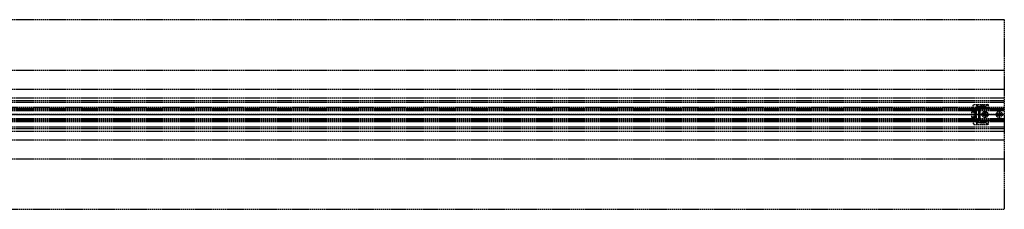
# Model space of a CAD drawing. Header units: millimetres. Extents: x 0 to 2050, y -94 to 94.
# Tile 10 of 10: x 1076 to 2050, y -94 to 94. Entities that reach past the tile are written whole.
import ezdxf

# ---------------------------------------------------------------- set-up
doc = ezdxf.new("R2010")
doc.units = ezdxf.units.MM
doc.header["$LTSCALE"] = 10
doc.linetypes.add('ALLCAD_Strich', pattern=[0.2, 0.15, -0.05])
doc.layers.add('BESCH_KONT_sich_schn_ansi_2d', color=40, linetype='Continuous')
doc.layers.add('BESCH_KONT_sich_schn_grun_2d', color=10, linetype='Continuous')

msp = doc.modelspace()

# ---------------------------------------------------------------- linework, layer by layer
at = {"layer": 'BESCH_KONT_sich_schn_ansi_2d', "linetype": 'ALLCAD_Strich'}
for p, q in [((0, 0, 2368), (2050, 0, 2368)), ((2050, 0, 2418), (0, 0, 2418)), ((0, 0, 2337), (2050, 0, 2337)), ((2050, 0, 2338.5), (0, 0, 2338.5)), ((0, 0, 2365.5), (2050, 0, 2365.5)), ((0, 0, 2339.5), (2050, 0, 2339.5)), ((0, 0, 2335), (2050, 0, 2335)), ((0, 0, 2363.5), (2050, 0, 2363.5)), ((0, 0, 2363), (2050, 0, 2363)), ((2050, 0), (995, 0)), ((2018, 0, 2345.59), (2018, 0, 2360.01)), ((2018, 0, 2360.5), (2018, 0, 2360.01)), ((2018, 0, 2345.59), (2018, 0, 2345.1)), ((2020, 0, 2349.2), (2018, 0, 2345.59)), ((2018, 0, 2345.1), (2020, 0, 2345.1)), ((2020, 0, 2360.5), (2018, 0, 2360.5)), ((2018, 0, 2360.01), (2020, 0, 2356.4)), ((2020, 0, 2342.38), (2018, 0, 2342.38)), ((2018, 0, 2344.8), (2020, 0, 2344.8)), ((2018, 0, 2342.38), (2018, 0, 2344.8)), ((2018, 0, 2345.1), (2018, 0, 2344.8)), ((2018, 0, 2345.53), (2020, 0, 2345.53)), ((2018, 0, 2359.5), (2020, 0, 2359.5)), ((2018, 0, 2342.1), (2018, 0, 2342.38)), ((2018, 0, 2342.1), (2020, 0, 2342.1)), ((2018, 0, 2360.5), (2018, 0, 2363.5)), ((2020, 0, 2362.5), (2021, 0, 2362.5)), ((2020, 0, 2356.5), (2021, 0, 2356.5)), ((2020, 0, 2349.5), (2021, 0, 2349.5)), ((2020, 0, 2343.5), (2021, 0, 2343.5)), ((2022.5, 0, 2363.3), (2020, 0, 2363.3)), ((2020, 0, 2342.3), (2022.5, 0, 2342.3)), ((2020, 0, 2345.1), (2020, 0, 2342.3)), ((2033.59, 0, 2349.2), (2020, 0, 2349.2)), ((2020, 0, 2361.54), (2020, 0, 2360.5)), ((2020, 0, 2360.5), (2020, 0, 2356.4)), ((2020, 0, 2349.2), (2020, 0, 2345.1)), ((2020, 0, 2356.4), (2020, 0, 2349.2)), ((2020, 0, 2356.4), (2033.59, 0, 2356.4)), ((2022.5, 0, 2344.55), (2020, 0, 2344.55)), ((2022.5, 0, 2348.05), (2020, 0, 2348.05)), ((2022.5, 0, 2357.55), (2020, 0, 2357.55)), ((2022.5, 0, 2361.05), (2020, 0, 2361.05)), ((2020, 0, 2363.5), (2020, 0, 2363.5)), ((2020, 0, 2363.5), (2020, 0, 2363.5)), ((2020, 0, 2363.49), (2020, 0, 2363.49)), ((2020, 0, 2363.5), (2020, 0, 2363.5)), ((2020, 0, 2363.5), (2020, 0, 2363.5)), ((2020, 0, 2363.49), (2020, 0, 2363.49)), ((2020, 0, 2363.5), (2020, 0, 2363.5)), ((2020, 0, 2363.5), (2020, 0, 2363.5)), ((2020, 0, 2363.5), (2020, 0, 2363.5)), ((2020, 0, 2361.54), (2020, 0, 2363.5)), ((2020, 0, 2342.3), (2020, 0, 2342.1)), ((2020, 0, 2363.5), (2020, 0, 2363.5)), ((2020, 0, 2363.49), (2020, 0, 2363.5)), ((2020, 0, 2363.49), (2020, 0, 2363.49)), ((2020, 0, 2363.5), (2020, 0, 2363.5)), ((2020, 0, 2363.49), (2020, 0, 2363.49)), ((2020, 0, 2363.49), (2020, 0, 2363.49)), ((2020, 0, 2363.49), (2020, 0, 2363.49)), ((2020, 0, 2363.5), (2020, 0, 2363.5)), ((2020.1, 0, 2365.5), (2020.1, 0, 2363.5)), ((2021, 0, 2356.5), (2021, 0, 2362.5)), ((2021, 0, 2343.5), (2021, 0, 2349.5)), ((2021.1, 0, 2363.5), (2021.1, 0, 2365.5)), ((2022.5, 0, 2355.1), (2024.5, 0, 2355.1)), ((2022.5, 0, 2347.2), (2031.39, 0, 2347.2)), ((2031.39, 0, 2358.4), (2022.5, 0, 2358.4)), ((2022.5, 0, 2342.3), (2022.5, 0, 2347.2)), ((2022.5, 0, 2358.4), (2022.5, 0, 2354.1)), ((2022.5, 0, 2351.5), (2022.5, 0, 2347.2)), ((2022.5, 0, 2358.4), (2022.5, 0, 2363.3)), ((2022.5, 0, 2351.5), (2022.5, 0, 2354.1)), ((2026.74, 0, 2351), (2023, 0, 2351)), ((2023, 0, 2354.6), (2026.74, 0, 2354.6)), ((2024.5, 0, 2355.1), (2024.5, 0, 2349.2)), ((2024.5, 0, 2349.2), (2026, 0, 2349.2)), ((2026, 0, 2356.4), (2026, 0, 2349.2)), ((2028.7, 0, 2351.88), (2027.2, 0, 2351.11)), ((2027.2, 0, 2354.49), (2028.7, 0, 2353.72)), ((2034, 0, 2361), (2028, 0, 2361)), ((2034, 0, 2360.5), (2028, 0, 2360.5)), ((2028, 0, 2360.5), (2028, 0, 2361)), ((2029.25, 0, 2362), (2028, 0, 2361)), ((2032.75, 0, 2362), (2029.25, 0, 2362)), ((2029.25, 0, 2362), (2029.25, 0, 2365.5)), ((2029.25, 0, 2365.5), (2029.25, 0, 2363.5)), ((2034, 0, 2351.04), (2029.71, 0, 2352.01)), ((2029.71, 0, 2353.59), (2034, 0, 2354.56)), ((2033.59, 0, 2356.4), (2031.39, 0, 2358.4)), ((2031.39, 0, 2347.2), (2033.59, 0, 2349.2)), ((2032.75, 0, 2362), (2034, 0, 2361)), ((2032.75, 0, 2362), (2032.75, 0, 2365.5)), ((2032.75, 0, 2365.5), (2032.75, 0, 2363.5)), ((2034, 0, 2356.02), (2033.59, 0, 2356.4)), ((2033.59, 0, 2349.2), (2034, 0, 2349.58)), ((2034, 0, 2360.5), (2034, 0, 2361)), ((2034, 0, 2356.02), (2034, 0, 2354.56)), ((2034, 0, 2351.04), (2034, 0, 2349.58)), ((2048, 0, 2361), (2042, 0, 2361)), ((2048, 0, 2360.5), (2042, 0, 2360.5)), ((2042, 0, 2360.5), (2042, 0, 2361)), ((2043.25, 0, 2362), (2042, 0, 2361)), ((2046.75, 0, 2362), (2043.25, 0, 2362)), ((2043.25, 0, 2362), (2043.25, 0, 2365.5)), ((2043.25, 0, 2365.5), (2043.25, 0, 2363.5)), ((2046.75, 0, 2362), (2048, 0, 2361)), ((2046.75, 0, 2362), (2046.75, 0, 2365.5)), ((2046.75, 0, 2365.5), (2046.75, 0, 2363.5)), ((2048, 0, 2360.5), (2048, 0, 2361)), ((2049, 0, 2365.5), (2049, 0, 2363.5)), ((2050, 0, 2368), (2050, 0, 2418)), ((2050, 0), (2050, 0, 2368))]:
    msp.add_line(p, q, dxfattribs=at)
at = {"layer": 'BESCH_KONT_sich_schn_ansi_2d', "linetype": 'ALLCAD_Strich', "extrusion": (0, 1, 0)}
for centre, radius, start, end in [((-2020, 2363.5), 2, 360, 90), ((-2023, 2351.5), 0.5, 270, 360), ((-2023, 2354.1), 0.5, 0, 90), ((-2026.74, 2352), 1, 242.73382, 270), ((-2026.74, 2353.6), 1, 90, 117.26618)]:
    msp.add_arc(centre, radius, start, end, dxfattribs=at)
at = {"layer": 'BESCH_KONT_sich_schn_ansi_2d', "linetype": 'ALLCAD_Strich', "extrusion": (0, -1, 0)}
for centre, start, end in [((2029.38, 2350.55), 77.26618, 117.26618), ((2029.38, 2355.05), 242.73382, 282.73382)]:
    msp.add_arc(centre, 1.5, start, end, dxfattribs=at)
at = {"layer": 'BESCH_KONT_sich_schn_grun_2d', "linetype": 'ALLCAD_Strich'}
for p, q in [((0, 94), (2050, 94)), ((2050, 94), (2050, -94)), ((0, 44), (2050, 44)), ((0, 25), (2050, 25)), ((0, 16.5), (2050, 16.5)), ((0, 14), (2050, 14)), ((0, 12.37), (2050, 12.37)), ((2018, 6.35), (2020, 10)), ((2020, 10), (2033.59, 10)), ((2022.5, 10), (2022.5, 7.98)), ((2023, 10), (2023, 5.5)), ((2026.74, 10), (2026.74, 5.5)), ((2027.2, 10), (2027.2, 5.5)), ((2028.7, 10), (2028.7, 5.5)), ((2029.71, 10), (2029.71, 5.5)), ((2031.39, 7.98), (2033.59, 10)), ((2033.59, 10), (2031.39, 7.98)), ((2033.59, 10), (2034, 10)), ((2034, 10), (2034, 5.5)), ((2050, 7), (0, 7)), ((0, 6), (2050, 6)), ((0, 5.5), (2050, 5.5)), ((0, 4.5), (2050, 4.5)), ((0, 4), (2050, 4)), ((2018, 5.85), (2018, 6.35)), ((2018, 5.85), (2020, 5.85)), ((2018, 4.8), (2018, 5.75)), ((2020, 5.75), (2018, 5.75)), ((2020, 5.44), (2018, 5.44)), ((2018, 4.8), (2020, 4.8)), ((2018, -4.8), (2018, 4.8)), ((2018, 2.89), (2020, 2.89)), ((2020, 2.2), (2018, 2.2)), ((2020, 5.85), (2020, 4.8)), ((2020, 4.8), (2020, -4.8)), ((2020.1, 4.8), (2020, 4.8)), ((2022.5, 3.02), (2020, 3.02)), ((2020, 3), (2021, 3)), ((2022.5, 1.75), (2020, 1.75)), ((2020, 0.02), (2020, 0.02)), ((2020, 0.01), (2020, 0.02)), ((2020, 0.01), (2020, 0.01)), ((2020, 0.01), (2020, 0.01)), ((2020, 0.01), (2020, 0)), ((2020, 0.01), (2020, 0.01)), ((2020, 0.01), (2020, 0.01)), ((2020, 0.01), (2020, 0.01)), ((2020, 0.01), (2020, 0.01)), ((2020, 0.01), (2020, 0.01)), ((2020, 0.01), (2020, 0.01)), ((2020, 0.01), (2020, 0.01)), ((2020, 0.01), (2020, 0.01)), ((2020, 0.01), (2020, 0.01)), ((2020, 0.01), (2020, 0.01)), ((2020, 0.01), (2020, 0.01)), ((2020, 0.01), (2020, 0.01)), ((2020, 0), (2020, 0)), ((2020, 0), (2020, 0)), ((2020, 0), (2020, 0)), ((2020, 0), (2020, 0)), ((2020, 0), (2020, 0)), ((2021, -3), (2021, 3)), ((2049, 5.75), (2021.1, 5.75)), ((2022.5, 3.02), (2022.5, 7.98)), ((2022.5, 7.98), (2031.39, 7.98)), ((2031.39, 7.98), (2022.5, 7.98)), ((2026, 4.25), (2022.5, 4.25)), ((2022.5, -3.02), (2022.5, 3.02)), ((2024.5, 4.25), (2024.5, -4.25)), ((2026, -4.25), (2026, 4.25)), ((2031.39, 5.5), (2031.39, 7.98)), ((0, -4), (2050, -4)), ((0, -4.5), (2050, -4.5)), ((0, -5.5), (2050, -5.5)), ((0, -6), (2050, -6)), ((0, -7), (2050, -7)), ((2018, -2.2), (2020, -2.2)), ((2020, -2.89), (2018, -2.89)), ((2018, -5.75), (2018, -4.8)), ((2020, -4.8), (2018, -4.8)), ((2018, -5.44), (2020, -5.44)), ((2018, -5.75), (2020, -5.75)), ((2018, -5.85), (2018, -6.35)), ((2020, -5.85), (2018, -5.85)), ((2018, -6.35), (2020, -10)), ((2020, 0), (2020, 0)), ((2020, 0), (2020, 0)), ((2020, 0), (2020, 0)), ((2020, 0), (2020, 0)), ((2020, 0), (2020, 0)), ((2020, 0), (2020, 0)), ((2020, 0), (2020, 0)), ((2020, 0), (2020, 0)), ((2020, 0), (2020, 0)), ((2022.5, -1.75), (2020, -1.75)), ((2020, -3), (2021, -3)), ((2022.5, -3.02), (2020, -3.02)), ((2020, -4.8), (2020, -5.85)), ((2020, -4.8), (2020.1, -4.8)), ((2021.1, -5.75), (2049, -5.75)), ((2022.5, -7.98), (2022.5, -3.02)), ((2022.5, -4.25), (2026, -4.25)), ((2022.5, -7.98), (2031.39, -7.98)), ((2031.39, -7.98), (2022.5, -7.98)), ((2022.5, -7.98), (2022.5, -10)), ((2023, -5.5), (2023, -10)), ((2026.74, -5.5), (2026.74, -10)), ((2027.2, -5.5), (2027.2, -10)), ((2028.7, -5.5), (2028.7, -10)), ((2029.71, -5.5), (2029.71, -10)), ((2031.39, -7.98), (2031.39, -5.5)), ((2033.59, -10), (2031.39, -7.98)), ((2031.39, -7.98), (2033.59, -10)), ((2034, -5.5), (2034, -10)), ((0, -12.38), (2050, -12.38)), ((0, -14), (2050, -14)), ((0, -16.5), (2050, -16.5)), ((2020, -10), (2033.59, -10)), ((2034, -10), (2033.59, -10)), ((0, -25), (2050, -25)), ((0, -44), (2050, -44)), ((2050, -94), (0, -94))]:
    msp.add_line(p, q, dxfattribs=at)
for centre, radius in [((2031, 0), 3), ((2031, 0), 1.75), ((2031, 0), 1.75), ((2045, 0), 3), ((2045, 0), 1.75), ((2045, 0), 1.75)]:
    msp.add_circle(centre, radius, dxfattribs=at)
for centre, start, end in [((2021.1, 4.75), 90, 177.13402), ((2049, 4.75), 0, 90), ((2021.1, -4.75), 182.86598, 270), ((2049, -4.75), 270, 0)]:
    msp.add_arc(centre, 1, start, end, dxfattribs=at)

doc.saveas('drawing.dxf')
